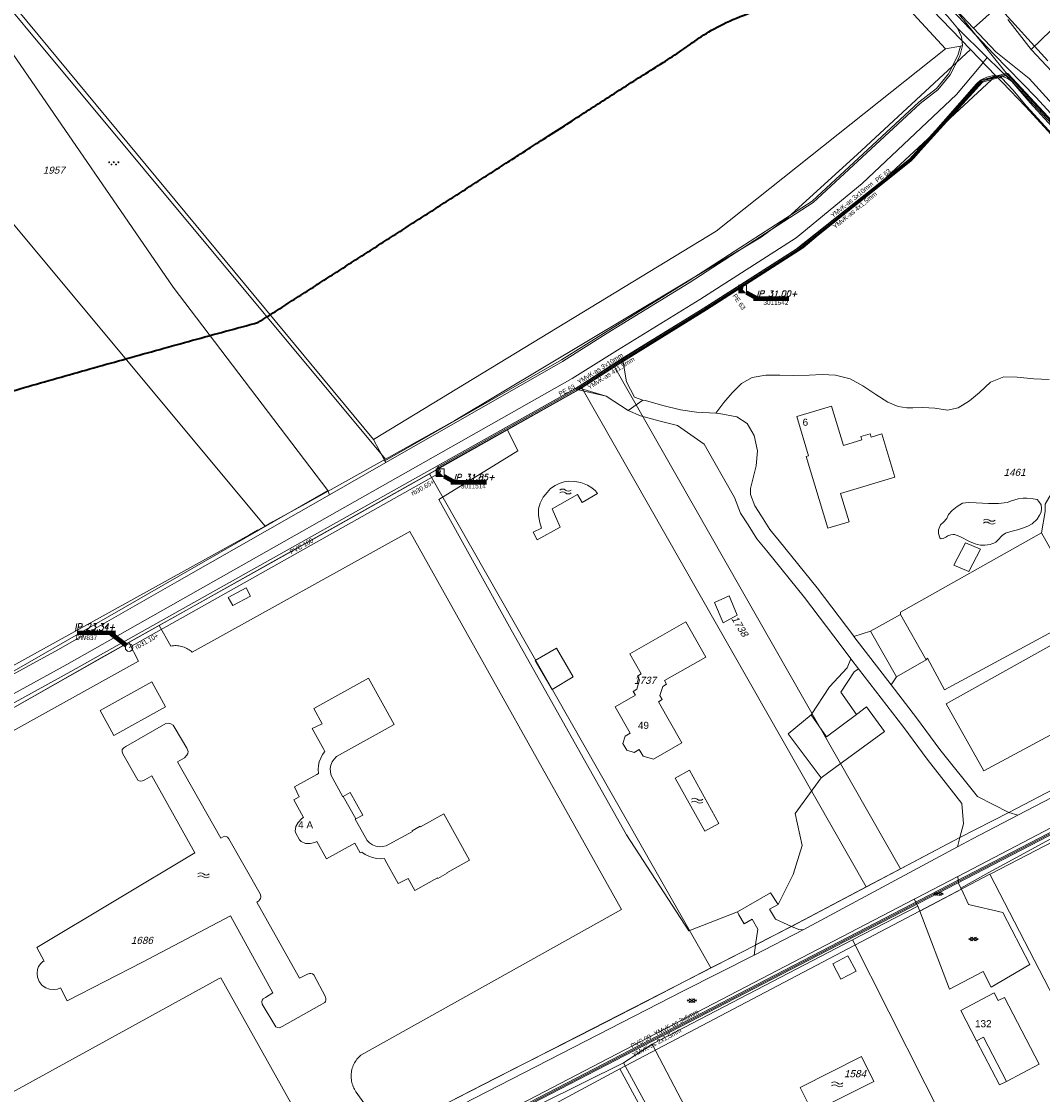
# Model space of a CAD drawing. Header units: metres. Extents: x 172462 to 175458, y 452773 to 455615.
# Tile 36 of 45: x 173836 to 174052, y 454777 to 455004. Entities that reach past the tile are written whole.
import ezdxf
from ezdxf.enums import TextEntityAlignment as Align

# ---------------------------------------------------------------- set-up
doc = ezdxf.new("R2010")
doc.units = ezdxf.units.M
doc.header["$MEASUREMENT"] = 0
for name, pattern in [('DGN Style 2', [107.046567, 64.22794, -42.818627]), ('DGN Style 3', [149.865194, 107.046567, -42.818627]), ('DGN Style 7', [214.093135, 96.341911, -42.818627, 32.11397, -42.818627])]:
    doc.linetypes.add(name, pattern=pattern)
for name, color, linetype, lineweight in [('BGT Ondergrond', 7, 'Continuous', 0), ('DKK ondergrond', 7, 'Continuous', 0), ('DWA BOB (revisie)', 11, 'Continuous', 0), ('DWA hoofdleiding (stramien) (revisie)', 11, 'DGN Style 3', 0), ('DWA IP-putnummer (revisie)', 11, 'Continuous', 0), ('DWA materiaal-diameter (revisie)', 11, 'Continuous', 0), ('DWA put (revisie)', 11, 'Continuous', 0), ('dwa putnummers invoeren', 7, 'Continuous', 0), ('Meldgebied', 5, 'Continuous', 40), ('Pers-druk hoofdleiding (stramien) (revisie)', 30, 'DGN Style 7', 0), ('Pers-druk IP-putnummer (revisie)', 30, 'Continuous', 0), ('Pers-druk materiaal-diameter (revisie)', 30, 'Continuous', 0), ('Pers-druk put (revisie)', 30, 'Continuous', 0), ('Pers-druk signaleringskabel (revisie)', 3, 'DGN Style 2', 0), ('Pers-druk tekst signaleringkabel (revisie)', 3, 'Continuous', 0), ('Pers-druk tekst voedingskabel (revisie)', 1, 'Continuous', 0), ('Pers-druk voedingkabel (revisie)', 30, 'DGN Style 3', 0)]:
    doc.layers.add(name, color=color, linetype=linetype, lineweight=lineweight)
doc.styles.add('Style-Arial', font='arial.ttf')
doc.styles.add('Style-arial I 0.26180', font='arial.shx', dxfattribs={"oblique": 15})
doc.styles.add('Style-ITALICS', font='ITALICS.shx')
doc.styles.add('Style-WORKING', font='WORKING.shx')
doc.dimstyles.new('CT 1 10', dxfattribs={"dimtxt": 0.02, "dimasz": 0.02, "dimexe": 0.01, "dimexo": 0.0625, "dimgap": 0.01, "dimtad": 1, "dimzin": 3, "dimdsep": 46, "dimtxsty": 'Style-Arial', "dimcen": 0.09, "dimclrd": 1, "dimclre": 1, "dimazin": 3, "dimtfac": 1, "dimtmove": 1, "dimatfit": 1, "dimfxl": 0.01, "dimfxlon": 1, "dimfrac": 2, "dimtolj": 1, "dimtzin": 3, "dimlwd": 13, "dimlwe": 13, "dimarcsym": 0})

# ---------------------------------------------------------------- blocks, each defined once
blk = doc.blocks.new('TerminatorOpen_0.5')
at = {"color": 0, "linetype": 'ByBlock', "lineweight": -2}
for q in [(-1, 0.25), (-1, 0), (-1, -0.25)]:
    blk.add_line((0, 0), q, dxfattribs=at)
blk = doc.blocks.new('pomp')
at = {"layer": 'Pers-druk put (revisie)', "flags": 128}
blk.add_lwpolyline([(-1.75, 1.75), (1.75, 1.75), (1.75, -1.75)], dxfattribs=at)
at = {"layer": 'Pers-druk put (revisie)', "extrusion": (0, 0, -1)}
blk.add_solid([(1.75, 1.75), (1.75, -1.75), (-1.75, -1.75)], dxfattribs=at)
blk = doc.blocks.new('21_____2')
at = {"layer": 'DWA put (revisie)'}
blk.add_circle((0, 0), 1, dxfattribs=at)
blk = doc.blocks.new('BGT-296')
at = {"layer": 'BGT Ondergrond', "color": 140, "linetype": 'Continuous', "lineweight": 0, "extrusion": (0, 0, -1)}
for centre in [(0.04, -0.026), (0.04, -0.066)]:
    blk.add_arc(centre, 0.0608, 48.8879, 131.1121, dxfattribs=at)
at = {"layer": 'BGT Ondergrond', "color": 140, "linetype": 'Continuous', "lineweight": 0}
for centre in [(0.04, 0.066), (0.04, 0.026)]:
    blk.add_arc(centre, 0.0608, 228.8879, 311.1121, dxfattribs=at)
blk = doc.blocks.new('*U12')
at = {"layer": 'BGT Ondergrond', "color": 7, "linetype": 'Continuous', "lineweight": 0}
for centre in [(-0.3, 0.35), (0, 0.25), (-0.1, -0.05), (0.1, -0.45), (0.2, -0.15)]:
    blk.add_circle(centre, 0.0447, dxfattribs=at)
blk = doc.blocks.new('BGT-271C')
at = {"layer": 'BGT Ondergrond', "color": 7, "linetype": 'Continuous', "lineweight": 0, "xscale": 0.07267220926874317, "yscale": 0.07267220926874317, "zscale": 0.07267220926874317, "rotation": 243.434948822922}
blk.add_blockref('*U12', (0, 0), dxfattribs=at)
blk = doc.blocks.new('*U14')
at = {"layer": 'BGT Ondergrond', "color": 7, "linetype": 'Continuous', "lineweight": 0}
for p, q in [((0.057, -0.036), (-0.057, 0.036)), ((-0.052, 0.076), (0.026, 0.026)), ((-0.036, -0.005), (-0.029, 0.087)), ((-0.005, -0.068), (0.005, 0.068)), ((0.029, -0.087), (0.036, 0.005)), ((0.052, -0.076), (-0.026, -0.026))]:
    blk.add_line(p, q, dxfattribs=at)
blk = doc.blocks.new('BGT-270B')
at = {"layer": 'BGT Ondergrond', "color": 7, "linetype": 'Continuous', "lineweight": 0, "xscale": 0.7267220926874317, "yscale": 0.7267220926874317, "zscale": 0.7267220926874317, "rotation": 243.434948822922}
blk.add_blockref('*U14', (0, 0), dxfattribs=at)

msp = doc.modelspace()

# ---------------------------------------------------------------- linework, layer by layer
at = {"layer": 'BGT Ondergrond', "color": 7, "linetype": 'Continuous', "lineweight": 0, "flags": 128}
for points in [[(174031.52, 454997.83), (173897.19, 455143.55)], [(173905.02, 455140.57), (173917.77, 455127.19), (173960.5, 455081.99), (174001.11, 455039.67), (174041.72, 454996.71), (174050.7, 454987.6), (174139.83, 454890.29)], [(174037.47, 455002.19), (174001.6, 455040.14), (173960.99, 455082.45), (173918.26, 455127.65), (173905.46, 455141.09)], [(173959.48, 455081.01), (174000, 455038.79), (174023.93, 455013.3), (174026.88, 455010.24), (174031.95, 455004.71), (174034.08, 455002.23)], [(173910.78, 454915.35), (173800.06, 455048.91)], [(174037.47, 455002.19), (174042.65, 455006.88)], [(174042.65, 455006.88), (174053.13, 454995.28)], [(174034.08, 455002.23), (174040.38, 454996.04)], [(174034.08, 455002.23), (174034.89, 455000.41), (174035.13, 454998.52)], [(174049.23, 454991.56), (174042.21, 454997.18), (174037.47, 455002.19)], [(173834.59, 454996.8), (173868.45, 454947.52), (173901.13, 454904.62)], [(173910.78, 454915.35), (173983.15, 454959.33), (174031.52, 454997.83)], [(174034.69, 454998.44), (174034.17, 454996.45), (174032.21, 454992.58), (174029.62, 454989.46), (174025.93, 454986.61), (174003.36, 454965.7), (173977.23, 454948.81), (173959.89, 454938.12), (173950.47, 454932.17), (173913.16, 454910.84)], [(173913.34, 454910.48), (173950.68, 454931.82), (173960.1, 454937.78), (173977.44, 454948.47), (174003.61, 454965.39), (174026.19, 454986.3), (174029.9, 454989.17), (174032.55, 454992.36), (174034.54, 454996.3), (174035.13, 454998.52)], [(174031.52, 454997.83), (174034.69, 454998.44)], [(174035.13, 454998.52), (174034.69, 454998.44)], [(174040.38, 454996.04), (174038.65, 454993.93), (174033.89, 454988.17), (174013.93, 454969.42), (174000, 454957.94), (173979.68, 454944.91), (173962.3, 454934.2), (173952.68, 454928.25), (173846.02, 454867.86), (173736.64, 454807.75), (173726.29, 454802.67), (173692.54, 454790.11), (173669.56, 454782.05), (173640.73, 454772.17), (173627.86, 454767.5), (173619.93, 454764.27), (173611.15, 454759.56), (173601.47, 454753.27), (173570.23, 454733.88), (173533.69, 454710.96), (173478.83, 454677.29), (173466.85, 454670.08), (173466.63, 454669.94)], [(174040.38, 454996.04), (174045.53, 454990.98)], [(174043, 454992.13), (174041.41, 454992.16), (174040.27, 454991.88), (174039.22, 454991.37), (174038.97, 454991.2), (174038.74, 454991.03), (174038.3, 454990.64), (174038.09, 454990.42), (174024.49, 454974.96), (174000, 454955.57), (173980.74, 454943.22), (173963.35, 454932.5)], [(173963.42, 454932.08), (173980.95, 454942.88), (174000.23, 454955.24), (174024.76, 454974.67), (174038.58, 454990.35), (174039.43, 454991.03), (174040.41, 454991.51), (174041.46, 454991.76), (174042.55, 454991.78), (174043.45, 454991.64)], [(174043, 454992.13), (174043.45, 454991.64)], [(174045.53, 454990.98), (174045.3, 454991.16), (174045.06, 454991.32), (174044.81, 454991.48), (174044.55, 454991.62), (174044.29, 454991.74), (174044.01, 454991.86), (174043.74, 454991.95), (174043.45, 454992.03), (174043.17, 454992.1), (174043, 454992.13)], [(174043.45, 454991.64), (174045.74, 454989.19), (174048.68, 454985.75), (174071.38, 454960.96), (174094.08, 454936.18), (174116.77, 454911.39), (174139.5, 454886.63), (174139.96, 454886.16)], [(174140.21, 454887.28), (174049.41, 454986.42), (174045.53, 454990.98)], [(174139.12, 454892.21), (174137.12, 454894.96), (174049.23, 454991.56)], [(173963.35, 454932.5), (173953.76, 454926.33)], [(173963.35, 454932.5), (173963.42, 454932.08)], [(173967.66, 454923.66), (173965.84, 454924.3), (173964.2, 454927.51), (173963.42, 454932.08)], [(174053.46, 454928.04), (174050.17, 454928.14), (174046.7, 454928.52), (174043.87, 454928.62), (174041.03, 454927.44), (174038.74, 454925.25), (174036.63, 454923.52), (174034.25, 454922.07), (174031.97, 454921.53), (174029.32, 454921.99), (174026.76, 454922.09), (174024.66, 454922.01), (174023.38, 454922.01), (174021.55, 454922.29), (174019.36, 454923.22), (174016.81, 454924.87), (174014.08, 454926.7), (174011.43, 454928.17), (174008.33, 454928.92), (174005.5, 454929.11), (174002.76, 454928.93), (173999.47, 454928.85), (173996.55, 454928.95), (173993.62, 454928.96), (173990.7, 454928.43), (173988.5, 454927.15), (173986.48, 454925.24), (173984.74, 454923.15), (173983.02, 454920.91)], [(173953.76, 454926.33), (173846.85, 454866.38), (173737.49, 454806.17), (173736.81, 454805.82)], [(173959.9, 454924.51), (173953.76, 454926.33)], [(173939.03, 454917.37), (173954.06, 454925.81), (173959.9, 454924.51)], [(173959.9, 454924.51), (173964.55, 454921.48)], [(173964.55, 454921.48), (173967.66, 454923.66)], [(173983.02, 454920.91), (173978.98, 454921.16), (173975.6, 454921.62), (173971.86, 454922.55), (173968.21, 454923.57), (173967.66, 454923.66)], [(173964.55, 454921.48), (173967.13, 454920.37), (173971, 454919.29), (173974.96, 454918.31), (173980.61, 454914.35), (173986.97, 454903.14), (173988.23, 454899.83), (173989.86, 454897.37), (173991.68, 454894.37), (173993.83, 454891.82), (174001.78, 454881.99)], [(174012.2, 454873.77), (174012.17, 454873.81), (174004.44, 454884.07), (173996.43, 454893.96), (173994.43, 454896.34), (173992.7, 454899.18), (173991.25, 454901.38), (173990.34, 454903.76), (173990.35, 454905.04), (173991.55, 454909.78), (173991.84, 454912.98), (173991.11, 454916.18), (173989.66, 454918.74), (173987.47, 454920.12), (173983.73, 454920.87), (173983.02, 454920.91)], [(174051.8, 454895.68), (174052.61, 454900.13), (174052.59, 454901.7), (174054.62, 454905.21), (174055.18, 454910.29), (174056.88, 454913.68), (174060.35, 454914.49), (174064.1, 454915.3), (174067.58, 454916.3), (174071.14, 454917.01), (174074.43, 454917.83), (174077.72, 454918.27), (174081.01, 454918.81), (174084.21, 454919.62), (174087.32, 454920.07)], [(173865.52, 454876.08), (173939.03, 454917.37)], [(173939.03, 454917.37), (173941.22, 454912.95), (173924.54, 454902.69), (173939.8, 454875.16), (173964.17, 454831.88), (173977.38, 454811.62), (173987.62, 454815.63)], [(173913.16, 454910.84), (173910.78, 454915.35)], [(173913.34, 454910.48), (173901.46, 454903.69)], [(173913.16, 454910.84), (173913.34, 454910.48)], [(173958.07, 454903.97), (173957.61, 454904.54), (173956.89, 454905.12), (173955.96, 454905.72), (173954.54, 454906.3), (173953.24, 454906.52), (173952.01, 454906.53), (173951.01, 454906.41), (173949.97, 454906.07), (173949.09, 454905.67), (173948.1, 454905), (173947.4, 454904.19), (173946.61, 454903.17), (173945.98, 454901.94), (173945.6, 454900.73), (173945.62, 454899.33), (173945.86, 454897.86), (173946.22, 454896.65), (173944.5, 454895.76), (173945.32, 454894.2), (173950.19, 454896.86), (173948.46, 454900.73), (173953.83, 454903.73), (173954.8, 454902.07), (173958.07, 454903.97)], [(173901.13, 454904.62), (173832.08, 454864.91), (173781.5, 454839.89)], [(173782.71, 454837.43), (173844.26, 454871), (173851.02, 454874.86), (173869.23, 454885.27), (173901.46, 454903.69)], [(173901.46, 454903.69), (173901.13, 454904.62)], [(174042.6, 454894.13), (174043.52, 454895.09), (174044.19, 454895.57), (174045.31, 454895.95), (174046.74, 454896.27), (174047.83, 454896.62), (174048.94, 454897.07), (174049.87, 454897.54), (174050.89, 454898.5), (174051.37, 454899.39), (174051.75, 454900.03), (174051.85, 454900.76), (174051.72, 454901.56), (174051.27, 454902.29), (174050.89, 454902.68), (174050.09, 454902.84), (174048.72, 454903), (174047.92, 454903), (174046.9, 454902.84), (174045.5, 454902.42), (174044.58, 454902.04), (174042.76, 454901.82), (174040.66, 454901.82), (174039.35, 454901.91), (174038.01, 454902.01), (174036.38, 454902.07), (174035.17, 454901.88), (174033.99, 454901.18), (174032.94, 454900.38), (174032.21, 454899.52), (174031.86, 454898.66), (174031.15, 454897.93), (174030.49, 454897.32), (174030.1, 454896.3), (174030.1, 454895.54), (174030.36, 454894.58), (174030.61, 454894.39), (174031.03, 454894.42), (174031.59, 454894.72), (174032.05, 454895.03), (174032.65, 454895.23), (174033.16, 454895.31), (174033.45, 454895.3), (174034.02, 454895.11), (174034.6, 454894.87), (174035.3, 454894.55), (174036.03, 454894.13), (174036.72, 454893.75), (174037.31, 454893.51), (174037.83, 454893.3), (174038.33, 454893.16), (174038.92, 454893.07), (174039.41, 454893.05), (174039.83, 454893.02), (174041.01, 454893.22), (174041.34, 454893.34), (174041.77, 454893.46), (174042.17, 454893.65), (174042.3, 454893.81), (174042.6, 454894.13)], [(173918.45, 454895.92), (173872.43, 454870.48), (173872.27, 454870.63), (173872.04, 454870.8), (173871.81, 454870.97), (173871.57, 454871.12), (173871.32, 454871.26), (173871.06, 454871.39), (173870.79, 454871.5), (173870.52, 454871.59), (173870.24, 454871.67), (173869.96, 454871.74), (173869.68, 454871.78), (173869.4, 454871.82), (173869.11, 454871.83), (173868.82, 454871.84), (173868.53, 454871.82), (173868.25, 454871.79), (173867.97, 454871.74), (173865.52, 454876.08)], [(173909.08, 454774.81), (173907.11, 454777.55), (173907.05, 454777.63), (173906.89, 454777.89), (173906.74, 454778.15), (173906.6, 454778.42), (173906.48, 454778.7), (173906.37, 454778.99), (173906.27, 454779.28), (173906.19, 454779.58), (173906.13, 454779.87), (173906.09, 454780.18), (173906.05, 454780.48), (173906.04, 454780.78), (173906.04, 454781.09), (173906.06, 454781.39), (173906.09, 454781.7), (173906.14, 454782), (173906.2, 454782.3), (173906.28, 454782.59), (173906.38, 454782.88), (173906.49, 454783.17), (173906.61, 454783.44), (173906.75, 454783.72), (173906.91, 454783.98), (173907.08, 454784.24), (173907.25, 454784.48), (173907.45, 454784.72), (173907.65, 454784.94), (173907.87, 454785.16), (173908.1, 454785.36), (173963.13, 454816.09), (173918.45, 454895.92)], [(174051.8, 454895.68), (174022.05, 454878.89), (174022.03, 454878.44)], [(174027.48, 454868.83), (174027.78, 454869.19), (174031.32, 454862.51), (174061.33, 454878.67), (174051.8, 454895.68)], [(174139.96, 454886.16), (174138.18, 454883.81), (174135.52, 454881.99), (174104.69, 454866.1), (174046.85, 454836.05)], [(174001.78, 454881.99), (174009.49, 454871.76), (174011.59, 454869.04)], [(174062.33, 454876.66), (174031.72, 454859.57), (174039.67, 454845.39), (174070.69, 454862.1)], [(173859.11, 454872.48), (173865.52, 454876.08)], [(174015.74, 454874.87), (174012.2, 454873.77)], [(173859.11, 454872.48), (173861.13, 454868.55), (173773.65, 454820.01), (173783.17, 454801.49), (173764.72, 454791.7), (173787.36, 454751.64), (173878.17, 454801.53), (173878.52, 454801.72)], [(173854.11, 454869.68), (173859.11, 454872.48)], [(174012.2, 454873.77), (174020.06, 454863.58)], [(173738.29, 454804.96), (173764.33, 454819.55), (173802.86, 454840.7), (173854.11, 454869.68)], [(174011.59, 454869.04), (174010.81, 454867.14), (174007.05, 454863.14), (174003.17, 454857.2)], [(174013.2, 454866.95), (174011.59, 454869.04)], [(174009.44, 454862.03), (174012.27, 454866.27), (174013.2, 454866.95)], [(174013.2, 454866.95), (174022.76, 454854.56), (174027.68, 454847.86), (174034.98, 454838.47)], [(174020.06, 454863.58), (174021.19, 454865.26)], [(174044.93, 454836.61), (174038.28, 454840.01), (174030.36, 454849.9), (174025.45, 454856.59), (174020.06, 454863.58)], [(174012.75, 454857.31), (174009.44, 454862.03)], [(173898.13, 454802.3), (173897.84, 454802.53), (173897.52, 454802.63), (173897.23, 454802.63), (173896.82, 454802.45), (173895.13, 454801.61), (173886.1, 454817.65), (173886.3, 454817.8), (173886.51, 454817.96), (173886.76, 454818.2), (173886.89, 454818.42), (173886.96, 454818.69), (173886.98, 454818.9), (173886.85, 454819.39), (173880.52, 454830.53), (173880.21, 454831.06), (173879.95, 454831.36), (173879.66, 454831.52), (173879.35, 454831.57), (173878.98, 454831.46), (173878.55, 454831.2), (173869.37, 454847.33), (173870.87, 454848.16), (173871.33, 454848.69), (173871.55, 454849.04), (173871.61, 454849.5), (173871.34, 454850.2), (173868.86, 454854.31), (173868.44, 454855.05), (173867.96, 454855.3), (173867.52, 454855.49), (173866.88, 454855.37), (173858.42, 454850.52), (173858, 454850.25), (173857.71, 454849.87), (173857.66, 454849.44), (173857.83, 454848.97), (173861, 454843.43), (173861.25, 454843.28), (173861.56, 454843.24), (173861.99, 454843.28), (173862.49, 454843.51), (173863.94, 454844.34), (173873.06, 454828.08), (173839.68, 454808.09), (173841.24, 454805.23), (173840.95, 454805.11), (173840.54, 454804.74), (173840, 454804.1), (173839.77, 454803.46), (173839.73, 454802.6), (173839.8, 454801.82), (173840.12, 454800.91), (173840.82, 454800.09), (173841.58, 454799.61), (173842.32, 454799.3), (173843.26, 454799.22), (173844.01, 454799.29), (173844.69, 454799.57), (173846.06, 454796.81), (173861.94, 454804.97), (173880.56, 454814.76), (173889.47, 454798.51), (173887.95, 454797.56), (173887.46, 454797.27), (173887.22, 454796.95), (173887.17, 454796.59), (173887.25, 454796.14), (173890.14, 454791.36), (173890.46, 454791.17), (173890.92, 454791.15), (173891.44, 454791.4), (173900.48, 454796.49), (173900.6, 454796.67), (173900.68, 454796.98), (173900.68, 454797.26), (173900.62, 454797.65), (173898.13, 454802.3)], [(173983.69, 454834.31), (173977.46, 454845.53), (173974.48, 454843.88), (173980.71, 454832.66), (173983.69, 454834.31)], [(173996.2, 454817.2), (173999.4, 454823.54), (174001.29, 454829.61), (173999.78, 454836.4), (174005.32, 454843.94)], [(173908.49, 454836.05), (173905.85, 454840.82), (173904.36, 454839.99)], [(174034.98, 454838.47), (174035.33, 454834.17), (174034.59, 454831.34)], [(173907.01, 454835.23), (173908.49, 454836.05)], [(174179.24, 454835.71), (173989.71, 454735.69), (173963.52, 454783.71)], [(174034.05, 454829.34), (174037.24, 454831.06), (174046.85, 454836.05)], [(174044.93, 454836.61), (174034.59, 454831.34)], [(174046.85, 454836.05), (174044.93, 454836.61)], [(174056.92, 454834.97), (174040.33, 454826.3), (174034.15, 454823.08)], [(174034.79, 454820.61), (174040.68, 454823.91), (174058.58, 454833.67)], [(174034.59, 454831.34), (173999.02, 454812.54)], [(174034.05, 454829.34), (174034.59, 454831.34)], [(174001.51, 454811.83), (174034.05, 454829.34)], [(174034.15, 454823.08), (174025.33, 454818.49), (174024.92, 454818.29)], [(174034.15, 454823.08), (174034.28, 454821.67), (174034.79, 454820.61)], [(173996.2, 454817.2), (173994.62, 454819.63), (173987.62, 454815.63)], [(174026.1, 454815.77), (174034.89, 454820.39)], [(174034.89, 454820.39), (174034.79, 454820.61)], [(174043.65, 454815.51), (174036.42, 454817.19), (174034.89, 454820.39)], [(174024.92, 454818.29), (173936.65, 454772.37), (173919.6, 454763.63)], [(174025.68, 454816.85), (174024.92, 454818.29)], [(173987.62, 454815.63), (173987.89, 454815.01), (173989, 454813.09), (173990.72, 454814.06), (173991.9, 454811.98), (173991.44, 454808.63)], [(173994.41, 454816.21), (173996.2, 454817.2)], [(173999, 454812.55), (173995.64, 454814.05), (173994.41, 454816.21)], [(174011.9, 454809.68), (174025.68, 454816.85)], [(174025.68, 454816.85), (174026.1, 454815.77)], [(174026.1, 454815.77), (174032.38, 454799.33), (174039.47, 454803.02), (174041.21, 454799.69), (174049.32, 454804.51), (174043.65, 454815.51)], [(173991.14, 454806.44), (174001.51, 454811.83)], [(173999, 454812.55), (173991.44, 454808.63)], [(173999.02, 454812.54), (173999, 454812.55)], [(173999.02, 454812.54), (174000.57, 454811.86), (174001.51, 454811.83)], [(173991.43, 454808.59), (173916.82, 454770.34), (173913.55, 454768.67)], [(173969.62, 454787.71), (174011.9, 454809.68)], [(173991.14, 454806.44), (173991.43, 454808.59)], [(173991.44, 454808.63), (173991.43, 454808.59)], [(174011.9, 454809.68), (174034.92, 454764.11)], [(173976.2, 454798.92), (173991.14, 454806.44)], [(173878.52, 454801.72), (173893.32, 454775.26), (173903.58, 454771.76)], [(173916.57, 454768.31), (173976.2, 454798.92)], [(174038.1, 454788.39), (174042.97, 454779.07), (174044.43, 454779.83)], [(173963.52, 454783.71), (173969.62, 454787.71)], [(173969.62, 454787.71), (173993.43, 454742.12), (174034.92, 454764.11)], [(173920.28, 454762.26), (173963.52, 454783.71)], [(174013.79, 454785.08), (174000.84, 454778.55), (174003.49, 454773.29), (174016.44, 454779.83), (174013.79, 454785.08)]]:
    msp.add_lwpolyline(points, dxfattribs=at)
at = {"layer": 'BGT Ondergrond', "color": 7, "linetype": 'Continuous', "lineweight": 13, "flags": 128}
for points in [[(174015.86, 454915.88), (174015.65, 454916.57), (174013.65, 454915.97), (174013.86, 454915.28), (174009.98, 454914.11), (174007.47, 454922.41), (174000.15, 454920.2), (174002.65, 454911.91), (174002.14, 454911.75), (174006.71, 454896.6), (174011.2, 454897.95), (174009.39, 454903.93), (174020.88, 454907.39)], [(174020.88, 454907.39), (174018.11, 454916.56), (174015.86, 454915.88)], [(174035.75, 454893.52), (174033.31, 454888.83), (174036.49, 454887.51), (174038.93, 454892.2), (174035.75, 454893.52)], [(173881.02, 454880.28), (173884.77, 454882.3), (173883.84, 454884.04), (173880.09, 454882.01)], [(173880.09, 454882.01), (173881.02, 454880.28)], [(173982.76, 454880.97), (173984.59, 454876.63), (173987.52, 454878.27), (173985.89, 454882.38), (173982.76, 454880.97)], [(173980.91, 454869.43), (173976.7, 454876.84), (173964.87, 454870.12), (173967.29, 454865.85), (173966.49, 454865.4), (173966.94, 454864.62), (173966.39, 454862.61), (173965.6, 454862.17), (173966.06, 454861.37), (173961.76, 454858.94), (173964.95, 454853.32), (173963.87, 454852.71), (173963.44, 454851.14), (173964.24, 454849.73), (173965.8, 454849.3), (173966.88, 454849.91), (173967.7, 454848.46), (173969.86, 454847.87), (173975.89, 454851.3), (173970.96, 454860), (173971.73, 454860.44), (173971.23, 454861.29), (173971.82, 454863.23), (173972.64, 454863.7)], [(174015.74, 454874.87), (174022.03, 454878.44)], [(174022.03, 454878.44), (174027.48, 454868.83)], [(174021.19, 454865.26), (174015.74, 454874.87)], [(173948.49, 454862.59), (173952.92, 454865.21), (173949.37, 454871.29), (173944.92, 454868.69)], [(173944.92, 454868.69), (173948.49, 454862.59)], [(173972.64, 454863.7), (173972.2, 454864.48), (173980.91, 454869.43)], [(174027.48, 454868.83), (174021.19, 454865.26)], [(173901.82, 454844.43), (173901.65, 454845.14), (173901.62, 454845.88), (173901.75, 454846.6), (173902.03, 454847.28), (173902.43, 454847.89), (173902.96, 454848.4), (173903.58, 454848.79), (173915.12, 454855.19), (173909.69, 454864.99), (173898.15, 454858.59), (173899.95, 454855.35), (173897.82, 454854.3), (173900.28, 454849.88), (173900.48, 454849.51), (173899.99, 454848.84), (173899.6, 454848.1), (173899.31, 454847.31), (173899.14, 454846.5), (173899.08, 454845.67), (173899.14, 454844.83), (173898.77, 454844.63), (173894.04, 454842), (173895.08, 454839.88), (173893.93, 454839.24)], [(173863.92, 454864.19), (173853.01, 454858.15), (173855.92, 454852.89)], [(173855.92, 454852.89), (173866.83, 454858.91), (173863.92, 454864.19)], [(174012.75, 454857.31), (174014.87, 454858.89), (174018.69, 454853.67)], [(174005.32, 454843.94), (173998.32, 454853.19), (174003.17, 454857.2)], [(174003.17, 454857.2), (174006.44, 454852.61), (174012.75, 454857.31)], [(174018.69, 454853.67), (174008.25, 454846.07), (174005.32, 454843.94)], [(173904.36, 454839.99), (173904.27, 454839.94), (173902.14, 454843.77), (173901.82, 454844.43)], [(173907.01, 454835.23), (173904.36, 454839.99)], [(173893.93, 454839.24), (173895.99, 454835.51), (173895.61, 454835.31), (173894.88, 454834.52), (173894.35, 454833.63), (173894.21, 454832.65), (173894.34, 454832.25), (173895.15, 454830.84), (173895.46, 454830.47), (173896.37, 454830.05), (173897.4, 454830.03), (173898.4, 454830.28), (173898.77, 454830.49), (173900.81, 454826.8), (173906.8, 454830.12), (173907.95, 454828.05), (173908.31, 454828.25), (173909, 454827.75), (173909.74, 454827.36), (173910.54, 454827.07), (173911.37, 454826.9), (173912.21, 454826.85), (173913.05, 454826.91), (173913.25, 454826.56), (173915.98, 454821.6), (173918.11, 454822.64), (173919.5, 454820.13), (173924.27, 454822.78), (173924.33, 454822.69), (173926.31, 454823.79), (173926.26, 454823.88), (173931.04, 454826.53), (173925.6, 454836.32), (173920.69, 454833.59), (173920.63, 454833.68), (173918.9, 454832.72), (173918.96, 454832.62), (173914.06, 454829.9), (173913.4, 454829.58), (173912.68, 454829.41), (173911.95, 454829.38), (173911.23, 454829.51), (173910.55, 454829.78), (173909.94, 454830.19), (173909.43, 454830.72), (173909.04, 454831.33), (173906.91, 454835.17), (173907.01, 454835.23)], [(174010.95, 454806.35), (174007.72, 454804.64), (174009.44, 454801.38), (174012.67, 454803.09), (174010.95, 454806.35)], [(174043.98, 454797.57), (174042.67, 454796.89), (174041.83, 454798.51), (174034.75, 454794.81), (174038.1, 454788.39)], [(174051.36, 454783.44), (174043.98, 454797.57)], [(174038.1, 454788.39), (174039.56, 454789.16)], [(174039.56, 454789.16), (174044.43, 454779.83)], [(174044.43, 454779.83), (174051.36, 454783.44)]]:
    msp.add_lwpolyline(points, dxfattribs=at)
at = {"layer": 'DKK ondergrond', "color": 6, "linetype": 'Continuous', "lineweight": 0, "flags": 128}
for points in [[(173918.92, 455120.77), (173944.03, 455093.81), (174036.86, 454997.7)], [(174049.63, 454997.71), (174141.2, 455086.25), (174145.71, 455094.03), (174149.12, 455099.19)], [(173913.29, 454911.21), (173811.41, 455033.44), (173799.09, 455048.15)], [(173887.85, 454897.07), (173789.52, 455015.03), (173774.34, 455033.16)], [(174044.72, 455004.06), (174049.63, 454997.71)], [(173913.29, 454911.21), (173927.95, 454919.38), (173992.62, 454958.06), (173998.22, 454962.26), (174012.92, 454975.51), (174036.86, 454997.7)], [(174036.86, 454997.7), (174042.2, 454992.17)], [(174049.63, 454997.71), (174056.13, 454990.8), (174099.85, 454944.27)], [(173963.67, 454931.99), (173981.06, 454942.71), (174001.47, 454955.8), (174018.14, 454969.88), (174042.2, 454992.17)], [(174042.2, 454992.17), (174043.52, 454990.8), (174048.53, 454985.61)], [(174048.53, 454985.61), (174090.62, 454939.66), (174098.38, 454931.18), (174109.15, 454919.45), (174116.38, 454911.48), (174121.87, 454905.59), (174130.18, 454896.46), (174140.02, 454885.73)], [(173954.77, 454926.3), (173961.62, 454930.67)], [(173961.62, 454930.67), (173963.67, 454931.99)], [(173961.62, 454930.67), (174022.03, 454824.7)], [(173954.16, 454925.91), (173954.77, 454926.3)], [(174014.78, 454820.87), (173954.77, 454926.3)], [(173922.58, 454908.12), (173953.92, 454925.77)], [(173953.92, 454925.77), (173954.16, 454925.91)], [(173887.85, 454897.07), (173889.57, 454898.02), (173896.38, 454901.78), (173913.29, 454911.21)], [(173738.16, 454805.19), (173738.24, 454805.22), (173757.27, 454815.75), (173773.15, 454824.39), (173783.31, 454829.97), (173796.08, 454836.96), (173812.63, 454846.2), (173853.71, 454869.54), (173891.52, 454890.63), (173922.58, 454908.12)], [(173922.58, 454908.12), (173982, 454803.77)], [(173729.92, 454810.75), (173735.85, 454812.97), (173812.11, 454855.19), (173883.14, 454894.46), (173884.58, 454895.26), (173886.25, 454896.18), (173886.36, 454896.24), (173887.85, 454897.07)], [(174022.03, 454824.7), (174034.59, 454831.34), (174044.93, 454836.61), (174063.77, 454846.46), (174105.82, 454868.48), (174140.02, 454885.73)], [(174040.89, 454823.55), (174041.27, 454823.74), (174067.44, 454837.3)], [(174014.78, 454820.87), (174022.03, 454824.7)], [(173962.78, 454782.5), (173993.41, 454798.59), (174040.89, 454823.55)], [(174040.89, 454823.55), (174063.87, 454779.23)], [(173982, 454803.77), (173989.21, 454807.48), (174001.78, 454814), (174013.9, 454820.4)], [(174013.9, 454820.4), (174014.78, 454820.87)], [(173789.03, 454711.08), (173809.12, 454720.28), (173837.6, 454733.25), (173859.9, 454743.42), (173873.41, 454749.62), (173903.46, 454763.53), (173916.82, 454770.34), (173936.66, 454780.54), (173954.31, 454789.52), (173968.02, 454796.58), (173982, 454803.77)], [(173914.49, 454756.84), (173923.32, 454761.21), (173962.78, 454782.5)], [(173986.21, 454739.35), (173962.78, 454782.5)]]:
    msp.add_lwpolyline(points, dxfattribs=at)
at = {"layer": 'DWA hoofdleiding (stramien) (revisie)', "linetype": 'Continuous', "flags": 128}
msp.add_lwpolyline([(173924.79, 454908.32), (173899.83, 454894.33), (173859.15, 454871.41)], dxfattribs=at)
at = {"layer": 'Meldgebied'}
msp.add_rational_spline([(173886.48, 454940.1), (173810.66, 454919.59), (173735.88, 454895.58), (173559.06, 454831.42), (173382.23, 454767.25), (173335.51, 454752.28), (173297.91, 454720.75), (173118.26, 454570.12), (172938.61, 454419.49), (172892.93, 454381.19), (172869.45, 454326.4), (172868.91, 454325.14), (172868.37, 454323.89), (172831.65, 454238.2), (172859.99, 454149.4), (172864.32, 454135.82), (172868.66, 454122.25), (172882.72, 454078.19), (172911.6, 454042.08), (172988.36, 453946.14), (173065.12, 453850.19), (173127.84, 453771.79), (173227.37, 453758.55), (173396.88, 453662.15), (173566.39, 453565.75), (173645.01, 453555.29), (173715.29, 453592.07), (174010.54, 453746.62), (174305.79, 453901.16), (174311.32, 453912.56), (174316.86, 453923.96), (174363.66, 454020.32), (174326.18, 454120.66), (174295.84, 454201.89), (174265.51, 454283.12), (174258.12, 454302.89), (174254.16, 454323.62), (174225.24, 454474.75), (174196.33, 454625.88), (174183.22, 454694.4), (174207.49, 454759.81), (174234.51, 454832.64), (174261.53, 454905.48), (174241.08, 454927.44), (174220.63, 454949.4), (174119.41, 455040.82), (173987.76, 455005.2), (173937.12, 454972.65), (173886.48, 454940.1)], [1, 0.99973656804, 1, 1, 1, 0.981280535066, 1, 1, 1, 0.972729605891, 1, 1, 1, 0.936980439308, 1, 1, 1, 0.983319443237, 1, 1, 1, 0.92795740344, 1, 1, 1, 0.953173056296, 1, 1, 1, 1, 1, 0.919180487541, 1, 1, 1, 0.996456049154, 1, 1, 1, 0.963201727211, 1, 1, 1, 1, 1, 0.877857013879, 1, 1, 1], degree=2, knots=[0, 0, 0, 0.045455, 0.045455, 0.090909, 0.090909, 0.136364, 0.136364, 0.181818, 0.181818, 0.227273, 0.227273, 0.272727, 0.272727, 0.318182, 0.318182, 0.363636, 0.363636, 0.409091, 0.409091, 0.454545, 0.454545, 0.5, 0.5, 0.545455, 0.545455, 0.590909, 0.590909, 0.613636, 0.613636, 0.636364, 0.636364, 0.681818, 0.681818, 0.727273, 0.727273, 0.772727, 0.772727, 0.818182, 0.818182, 0.863636, 0.863636, 0.886364, 0.886364, 0.909091, 0.909091, 0.954545, 0.954545, 1, 1, 1], dxfattribs=at)
at = {"layer": 'Pers-druk hoofdleiding (stramien) (revisie)', "linetype": 'Continuous'}
msp.add_line((173988.23, 454947.69), (173988.68, 454947.08), dxfattribs=at)
at = {"layer": 'Pers-druk hoofdleiding (stramien) (revisie)', "linetype": 'Continuous', "flags": 128}
for points in [[(174044.54, 454992.49), (174007.26, 455038.99), (173928.02, 455121.91), (173928.01, 455129.67), (173925.22, 455132.74)], [(174044.54, 454992.49), (174039.24, 454991.02), (174024.09, 454974.34), (174000.65, 454955.61), (173988.23, 454947.69)], [(174133.59, 454895.71), (174088.46, 454945.26), (174044.54, 454992.49)], [(173988.23, 454947.69), (173953.55, 454925.9), (173924.17, 454909.43), (173924.79, 454908.32)], [(173858.89, 454732.89), (173875.58, 454740.66), (173920.93, 454763.33), (174060.98, 454835.92), (174077.12, 454844.23), (174091.99, 454851.88), (174107.76, 454860), (174109.84, 454861.07)]]:
    msp.add_lwpolyline(points, dxfattribs=at)
at = {"layer": 'Pers-druk signaleringskabel (revisie)', "linetype": 'Continuous', "flags": 128}
for points in [[(173791.14, 454701.09), (173858.78, 454732.57), (173875.69, 454740.44), (173921.04, 454763.1), (174061.09, 454835.7), (174109.74, 454860.73), (174142.61, 454877.65), (174137.61, 454890.79), (174133.41, 454895.54), (174088.28, 454945.1), (174044.46, 454992.21), (174039.38, 454990.8), (174024.26, 454974.16), (174000.8, 454955.41), (173988.37, 454947.48), (173988.17, 454947.36), (173953.67, 454925.69), (173924.07, 454909.09), (173924.45, 454908.42), (173924.79, 454908.32), (173924.79, 454908.32)], [(173988.17, 454947.36), (173988.33, 454947.13), (173988.68, 454947.08), (173988.68, 454947.08)]]:
    msp.add_lwpolyline(points, dxfattribs=at)
at = {"layer": 'Pers-druk voedingkabel (revisie)', "linetype": 'Continuous', "flags": 128}
for points in [[(174076.64, 454955.92), (174077.85, 454957.05), (174044.72, 454992.66), (174044.47, 454992.73), (174039.1, 454991.24), (174023.92, 454974.53), (174000.5, 454955.82), (173988.3, 454948.03), (173988.1, 454947.9), (173953.42, 454926.12), (173924.26, 454909.77), (173924.88, 454908.66), (173924.79, 454908.32), (173924.79, 454908.32)], [(173988.3, 454948.03), (173988.74, 454947.43), (173988.68, 454947.08), (173988.68, 454947.08)], [(174110.24, 454860.3), (174110.24, 454860.3), (174110.35, 454860.63), (174109.95, 454861.41), (174060.86, 454836.14), (173920.81, 454763.55), (173875.47, 454740.89), (173858.99, 454733.22), (173841.32, 454724.99), (173841.55, 454724.5)]]:
    msp.add_lwpolyline(points, dxfattribs=at)

# ---------------------------------------------------------------- block references
at = {"layer": 'BGT Ondergrond', "color": 7, "linetype": 'Continuous', "lineweight": 0}
for name, p, xscale, yscale, zscale in [('BGT-271C', (173855.91, 454973.66), 30, 30, 30), ('BGT-296', (173951.29, 454904.38), 15, 15, 15), ('BGT-296', (174040.8, 454898.01), 15, 15, 15), ('BGT-296', (173979.08, 454839.09), 15, 15, 15), ('BGT-296', (173874.87, 454823.32), 15, 15, 15), ('BGT-270B', (174030.09, 454819.43), 15, 15, 15), ('BGT-270B', (174037.46, 454809.86), 15, 15, 15), ('BGT-270B', (173978, 454796.88), 15, 15, 15), ('BGT-296', (174008.64, 454779.19), 15, 15, 15)]:
    msp.add_blockref(name, p, dxfattribs=dict(at, xscale=xscale, yscale=yscale, zscale=zscale))
at = {"layer": 'DWA put (revisie)', "xscale": 0.7999981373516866, "yscale": 0.7999981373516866, "zscale": 0.7999981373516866}
msp.add_blockref('21_____2', (173859.15, 454871.41), dxfattribs=at)
at = {"layer": 'Pers-druk put (revisie)', "xscale": 0.5, "yscale": 0.5, "zscale": 0.5}
for p in [(173988.68, 454947.08), (173924.79, 454908.32)]:
    msp.add_blockref('pomp', p, dxfattribs=at)

# ---------------------------------------------------------------- texts
at = {"layer": 'BGT Ondergrond', "color": 7, "linetype": 'Continuous', "lineweight": 0, "style": 'Style-Arial'}
for s, p in [('6  ', (174002.53, 454919)), ('49  ', (173968.34, 454855)), ('4 A ', (173896.71, 454834)), ('132  ', (174040.11, 454792))]:
    msp.add_text(s, height=1.5, dxfattribs=at).set_placement(p, align=Align.MIDDLE_CENTER)
at = {"layer": 'DKK ondergrond', "color": 6, "linetype": 'Continuous', "lineweight": 0, "style": 'Style-arial I 0.26180', "oblique": 15}
for s, p in [('1957', (173843.24, 454972.23)), ('1461', (174046.13, 454908.43)), ('1737', (173968.1, 454864.51)), ('1686', (173861.84, 454809.6)), ('1584', (174012.44, 454781.45))]:
    msp.add_text(s, height=1.5, dxfattribs=at).set_placement(p, align=Align.MIDDLE_CENTER)
msp.add_text('1738', height=1.5, rotation=301.1, dxfattribs=at).set_placement((173988.11, 454875.94), align=Align.MIDDLE_CENTER)
at = {"layer": 'DWA BOB (revisie)', "style": 'Style-WORKING', "width": 0.858588}
for s, p in [('rb30.65+', (173918.55, 454904.31)), ('rb31.10+', (173860.29, 454871.87))]:
    msp.add_text(s, height=0.99, rotation=29.3439, dxfattribs=at).set_placement(p, align=Align.TOP_LEFT)
at = {"layer": 'DWA IP-putnummer (revisie)', "insert": (173847.59, 454874.99), "char_height": 1.5, "attachment_point": 7, "rotation": 0.1473, "line_spacing_factor": 0.6, "style": 'Style-ITALICS'}
msp.add_mtext('\\H1x;\\W0.833333;IP 23.34+', dxfattribs=at)
at = {"layer": 'DWA materiaal-diameter (revisie)', "style": 'Style-WORKING', "width": 0.858588}
msp.add_text('PVC 160', height=0.99, rotation=29.1631, dxfattribs=at).set_placement((173893.42, 454891.08))
at = {"layer": 'dwa putnummers invoeren', "style": 'Style-WORKING', "width": 0.858588}
msp.add_text('DW837', height=0.99, dxfattribs=at).set_placement((173847.85, 454874.02), align=Align.TOP_LEFT)
at = {"layer": 'Pers-druk IP-putnummer (revisie)', "style": 'Style-WORKING', "width": 0.858588}
for s, p in [('3011542', (173993.09, 454943.78)), ('3011514', (173929.2, 454905.02))]:
    msp.add_text(s, height=0.99, dxfattribs=at).set_placement(p)
at = {"layer": 'Pers-druk IP-putnummer (revisie)', "char_height": 1.25, "attachment_point": 7, "rotation": 0.0657, "line_spacing_factor": 0.6, "style": 'Style-ITALICS'}
for s, insert in [('IP 31.00+', (173991.65, 454945.52)), ('IP 31.85+', (173927.73, 454906.76))]:
    msp.add_mtext(s, dxfattribs=dict(at, insert=insert))
at = {"layer": 'Pers-druk materiaal-diameter (revisie)', "style": 'Style-WORKING', "width": 0.858588}
for s, rotation, p in [('PE 63', 37.9572, (174017.18, 454969.57)), ('PE 63', 303.7454, (173986.52, 454945.7)), ('PE 63', 28.1483, (173950.19, 454924.47)), ('PVC 90', 27.6264, (173965.4, 454786.79))]:
    msp.add_text(s, height=0.99, rotation=rotation, dxfattribs=at).set_placement(p)
at = {"layer": 'Pers-druk tekst signaleringkabel (revisie)', "style": 'Style-WORKING', "width": 0.858588}
for s, rotation, p in [('YMvK-as 4x1,5mm', 39.2338, (174007.65, 454960.53)), ('YMvK-as 4x1,5mm', 32.6381, (173955.82, 454926.71)), ('YMvK-as 2x1,5mm', 27.9572, (173965.28, 454785.77))]:
    msp.add_text(s, height=0.99, rotation=rotation, dxfattribs=at).set_placement(p, align=Align.TOP_LEFT)
at = {"layer": 'Pers-druk tekst voedingskabel (revisie)', "style": 'Style-WORKING', "width": 0.858588}
for s, rotation, p in [('YMvK-as 3x10mm', 39.0998, (174007.17, 454962.9)), ('YMvK-as 3x10mm', 32.2738, (173953.67, 454927.81)), ('YMvK-as 3x6mm', 27.555, (173969.87, 454790.27))]:
    msp.add_text(s, height=0.99, rotation=rotation, dxfattribs=at).set_placement(p, align=Align.TOP_LEFT)

# ---------------------------------------------------------------- leaders
at = {"layer": 'DWA IP-putnummer (revisie)', "annotation_type": 0, "has_hookline": 1, "hookline_direction": 0, "text_width": 8.12, "horizontal_direction": (-0.999997, -0.002571, 0)}
msp.add_leader([(173858.51, 454871.89), (173855.07, 454874.51), (173856.29, 454874.52)], dimstyle='CT 1 10', override={"dimtxt": 1.5, "dimasz": 1.5, "dimgap": 0, "dimtxsty": 'Style-ITALICS', "dimclrd": 0, "dimldrblk": 'TerminatorOpen_0.5', "dimlwd": 65534}, dxfattribs=at)
at = {"layer": 'Pers-druk IP-putnummer (revisie)', "annotation_type": 0, "has_hookline": 1, "hookline_direction": 0, "horizontal_direction": (0.999999, 0.001147, 0)}
for points, text_width in [([(173989.55, 454946.38), (173991.85, 454945.1), (173991.02, 454945.1)], 7.46), ([(173925.66, 454907.63), (173927.96, 454906.35), (173927.11, 454906.34)], 7.49)]:
    msp.add_leader(points, dimstyle='CT 1 10', override={"dimtxt": 1.25, "dimasz": 1.25, "dimgap": 0, "dimtxsty": 'Style-ITALICS', "dimclrd": 0, "dimldrblk": 'TerminatorOpen_0.5', "dimlwd": 65534}, dxfattribs=dict(at, text_width=text_width))

doc.saveas('drawing.dxf')
